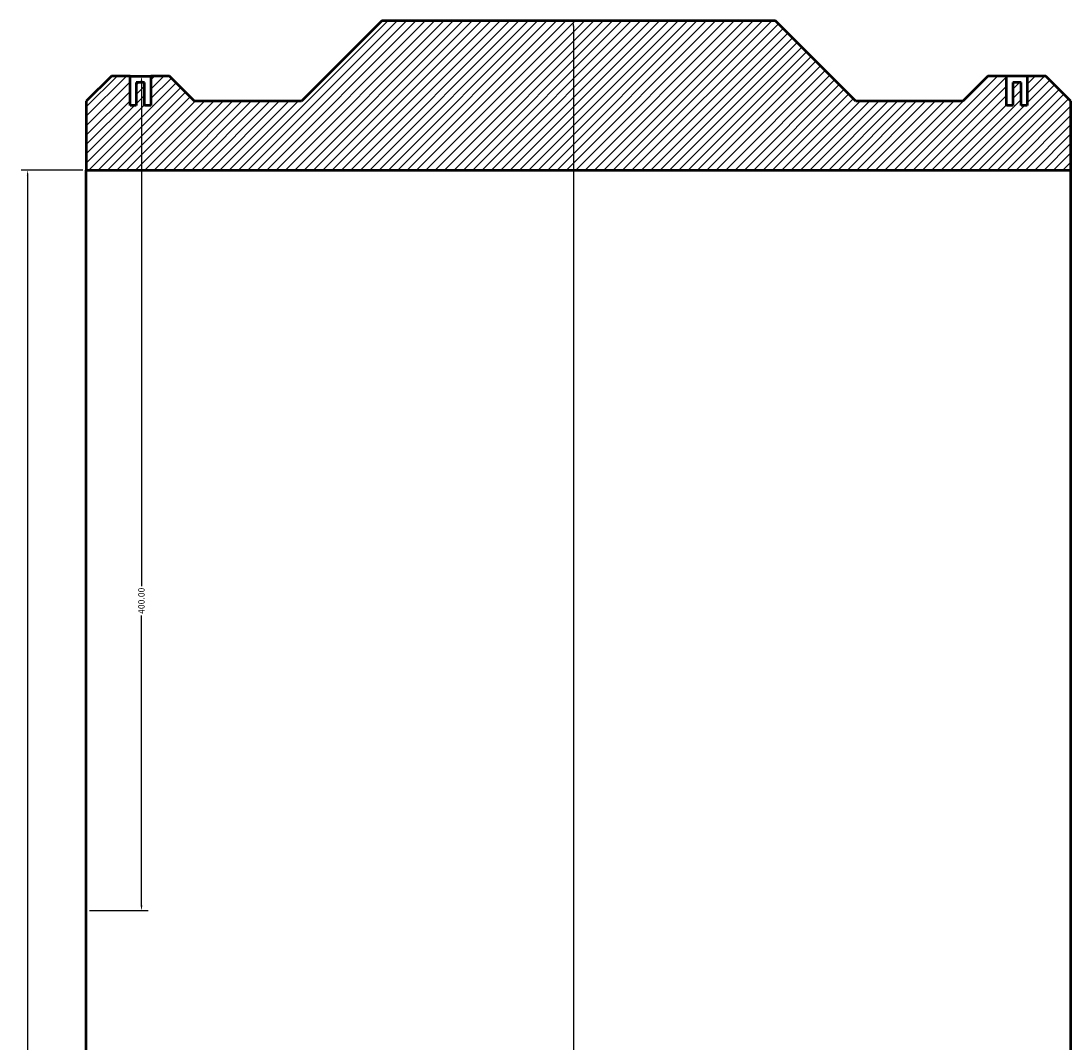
# Model space of a CAD drawing. Header units: millimetres. Extents: x -800 to 1897, y -2124 to 2546.
# Tile 2 of 5: x 287 to 790, y -1634 to -1145. Entities that reach past the tile are written whole.
import ezdxf

# ---------------------------------------------------------------- set-up
doc = ezdxf.new("R2010")
doc.units = ezdxf.units.MM
for name, color, linetype, lineweight in [('Dimension (ANSI)', 7, 'Continuous', 25), ('Hatch (ANSI)', 7, 'Continuous', 18), ('Visible (ANSI)', 7, 'Continuous', 50)]:
    doc.layers.add(name, color=color, linetype=linetype, lineweight=lineweight)
doc.styles.add('Note Text (ANSI)', font='tahoma.ttf')
doc.dimstyles.new('Default - mm (ANSI)', dxfattribs={"dimtxt": 3.048, "dimasz": 2.5, "dimexe": 3.175, "dimexo": 1.6002, "dimgap": 0.8, "dimtad": 0, "dimtoh": 1, "dimrnd": 1e-08, "dimzin": 4, "dimdsep": 46, "dimtxsty": 'Note Text (ANSI)', "dimcen": 0.09, "dimdle": 10, "dimclrd": 256, "dimclre": 256, "dimclrt": 230, "dimadec": 1, "dimazin": 1, "dimtfac": 1, "dimtofl": 0, "dimtmove": 0, "dimatfit": 3, "dimfxl": 1, "dimtolj": 1, "dimtzin": 4, "dimlwd": -1, "dimlwe": -1, "dimarcsym": 0})

# ---------------------------------------------------------------- blocks, each defined once
blk = doc.blocks.new('*D7')
at = {"layer": 'Defpoints', "color": 0, "transparency": 16777216}
for p in [(338.99, -1171.45), (318.03, -1571.45), (344.49, -1571.45)]:
    blk.add_point(p, dxfattribs=at)
at = {"layer": 'Dimension (ANSI)', "transparency": 16777216}
for p, q in [((340.59, -1171.45), (347.67, -1171.45)), ((344.49, -1173.95), (344.49, -1415.92)), ((344.49, -1568.95), (344.49, -1429.98)), ((319.63, -1571.45), (347.67, -1571.45))]:
    blk.add_line(p, q, dxfattribs=at)
for points in [[(344.07, -1173.95), (344.91, -1173.95), (344.49, -1171.45)], [(344.07, -1568.95), (344.91, -1568.95), (344.49, -1571.45)]]:
    blk.add_solid(points, dxfattribs=at)
at = {"layer": 'Dimension (ANSI)', "color": 230, "true_color": 0xff0080, "transparency": 16777216, "insert": (342.9, -1429.18), "char_height": 3.048, "attachment_point": 1, "rotation": 90, "style": 'Note Text (ANSI)'}
blk.add_mtext('\\A1;400.00', dxfattribs=at)
blk = doc.blocks.new('*D8')
at = {"layer": 'Defpoints', "color": 0, "transparency": 16777216}
for p in [(318.03, -1216.45), (289.9, -1926.45), (318.03, -1926.45)]:
    blk.add_point(p, dxfattribs=at)
at = {"layer": 'Dimension (ANSI)', "transparency": 16777216}
for p, q in [((316.43, -1216.45), (286.73, -1216.45)), ((289.9, -1218.95), (289.9, -1657.73)), ((289.9, -1923.95), (289.9, -1675.17)), ((316.43, -1926.45), (286.73, -1926.45))]:
    blk.add_line(p, q, dxfattribs=at)
for points in [[(289.48, -1218.95), (290.32, -1218.95), (289.9, -1216.45)], [(289.48, -1923.95), (290.32, -1923.95), (289.9, -1926.45)]]:
    blk.add_solid(points, dxfattribs=at)
at = {"layer": 'Dimension (ANSI)', "color": 230, "true_color": 0xff0080, "transparency": 16777216, "insert": (287.61, -1674.37), "char_height": 3.048, "attachment_point": 1, "rotation": 90, "style": 'Note Text (ANSI)'}
blk.add_mtext('\\A1;\\fAIGDT|b0|i0;\\H3.0480;\\ln\\fTahoma|b0|i0;\\H3.0480;710.00', dxfattribs=at)
blk = doc.blocks.new('*D9')
at = {"layer": 'Defpoints', "color": 0, "transparency": 16777216}
for p in [(551.52, -1144.95), (551.52, -1997.95), (551.52, -1997.95)]:
    blk.add_point(p, dxfattribs=at)
at = {"layer": 'Dimension (ANSI)', "transparency": 16777216}
for p, q in [((551.52, -1147.45), (551.52, -1672.95)), ((551.52, -1995.45), (551.52, -1686.95))]:
    blk.add_line(p, q, dxfattribs=at)
for points in [[(551.1, -1147.45), (551.93, -1147.45), (551.52, -1144.95)], [(551.1, -1995.45), (551.93, -1995.45), (551.52, -1997.95)]]:
    blk.add_solid(points, dxfattribs=at)
at = {"layer": 'Dimension (ANSI)', "color": 230, "true_color": 0xff0080, "transparency": 16777216, "insert": (549.92, -1686.15), "char_height": 3.048, "attachment_point": 1, "rotation": 90, "style": 'Note Text (ANSI)'}
blk.add_mtext('\\A1;853.00', dxfattribs=at)
blk = doc.blocks.new('*D10')
at = {"layer": 'Defpoints', "color": 0, "transparency": 16777216}
for p in [(318.03, -1571.45), (790.03, -1571.45), (790.03, -1866.67)]:
    blk.add_point(p, dxfattribs=at)
at = {"layer": 'Dimension (ANSI)', "transparency": 16777216}
for p, q in [((320.53, -1866.67), (561, -1866.67)), ((787.53, -1866.67), (575.06, -1866.67))]:
    blk.add_line(p, q, dxfattribs=at)
for points in [[(320.53, -1866.25), (320.53, -1867.08), (318.03, -1866.67)], [(787.53, -1866.25), (787.53, -1867.08), (790.03, -1866.67)]]:
    blk.add_solid(points, dxfattribs=at)
at = {"layer": 'Dimension (ANSI)', "color": 230, "true_color": 0xff0080, "transparency": 16777216, "insert": (561.8, -1865.08), "char_height": 3.048, "attachment_point": 1, "style": 'Note Text (ANSI)'}
blk.add_mtext('\\A1;472.00', dxfattribs=at)

msp = doc.modelspace()

# ---------------------------------------------------------------- hatches: boundary and pattern name
at = {"layer": 'Hatch (ANSI)'}
h = msp.add_hatch(dxfattribs=at)
h.set_pattern_fill('ANSI31', color=256, scale=25.4, style=0)
h.set_pattern_definition([(45, (0, 0), (-2.245064, 2.245064), [])])
h.paths.add_polyline_path([(318.031, -1183.45), (318.031, -1216.45), (790.031, -1216.45), (790.031, -1183.45), (778.031, -1171.45), (771.571, -1171.45), (769.071, -1171.45), (769.071, -1185.45), (766.071, -1185.45), (766.071, -1174.45), (762.071, -1174.45), (762.071, -1185.45), (759.071, -1185.45), (759.071, -1171.45), (756.571, -1171.45), (750.111, -1171.45), (738.111, -1183.45), (686.931, -1183.45), (648.431, -1144.95), (459.631, -1144.95), (421.131, -1183.45), (369.951, -1183.45), (357.951, -1171.45), (351.491, -1171.45), (348.991, -1171.45), (348.991, -1185.45), (345.991, -1185.45), (345.991, -1174.45), (341.991, -1174.45), (341.991, -1185.45), (338.991, -1185.45), (338.991, -1171.45), (336.491, -1171.45), (330.031, -1171.45)])
h.paths.add_polyline_path([(318.031, -1926.45), (318.031, -1959.45), (330.031, -1971.45), (357.951, -1971.45), (369.951, -1959.45), (421.131, -1959.45), (459.631, -1997.95), (648.431, -1997.95), (686.931, -1959.45), (738.111, -1959.45), (750.111, -1971.45), (778.031, -1971.45), (790.031, -1959.45), (790.031, -1926.45)])

# ---------------------------------------------------------------- linework, layer by layer
at = {"layer": 'Visible (ANSI)'}
for p, q in [((459.631, -1144.95), (421.131, -1183.45)), ((648.431, -1144.95), (459.631, -1144.95)), ((686.931, -1183.45), (648.431, -1144.95)), ((330.031, -1171.45), (318.031, -1183.45)), ((336.491, -1171.45), (330.031, -1171.45)), ((338.991, -1171.45), (336.491, -1171.45)), ((338.991, -1185.45), (338.991, -1171.45)), ((338.991, -1171.45), (348.991, -1171.45)), ((351.491, -1171.45), (348.991, -1171.45)), ((348.991, -1171.45), (348.991, -1185.45)), ((357.951, -1171.45), (351.491, -1171.45)), ((369.951, -1183.45), (357.951, -1171.45)), ((750.111, -1171.45), (738.111, -1183.45)), ((756.571, -1171.45), (750.111, -1171.45)), ((759.071, -1171.45), (756.571, -1171.45)), ((759.071, -1185.45), (759.071, -1171.45)), ((769.071, -1171.45), (759.071, -1171.45)), ((771.571, -1171.45), (769.071, -1171.45)), ((769.071, -1171.45), (769.071, -1185.45)), ((778.031, -1171.45), (771.571, -1171.45)), ((790.031, -1183.45), (778.031, -1171.45)), ((345.991, -1174.45), (341.991, -1174.45)), ((341.991, -1174.45), (341.991, -1185.45)), ((345.991, -1185.45), (345.991, -1174.45)), ((766.071, -1174.45), (762.071, -1174.45)), ((762.071, -1174.45), (762.071, -1185.45)), ((766.071, -1185.45), (766.071, -1174.45)), ((318.031, -1183.45), (318.031, -1216.45)), ((341.991, -1185.45), (338.991, -1185.45)), ((348.991, -1185.45), (345.991, -1185.45)), ((421.131, -1183.45), (369.951, -1183.45)), ((738.111, -1183.45), (686.931, -1183.45)), ((762.071, -1185.45), (759.071, -1185.45)), ((769.071, -1185.45), (766.071, -1185.45)), ((790.031, -1216.45), (790.031, -1183.45)), ((318.031, -1216.45), (790.031, -1216.45)), ((318.031, -1926.45), (318.031, -1216.45)), ((790.031, -1926.45), (790.031, -1216.45))]:
    msp.add_line(p, q, dxfattribs=at)

# ---------------------------------------------------------------- dimensions: what is measured, and where the dimension line sits
at = {"layer": 'Dimension (ANSI)'}
for base, p1, p2, angle, override, picture, middle in [((551.517, -1997.95), (551.517, -1144.95), (551.517, -1997.95), 90, {"dimtoh": 0, "dimdec": 2, "dimse1": 1, "dimse2": 1, "dimtp": 0, "dimtm": 0, "dimtdec": 2, "dimatfit": 1}, '*D9', (551.517, -1679.95)), ((344.491, -1571.45), (338.991, -1171.45), (318.031, -1571.45), 90, {"dimtoh": 0, "dimdec": 2, "dimtp": 0, "dimtm": 0, "dimtdec": 2, "dimatfit": 1}, '*D7', (344.491, -1422.95)), ((790.031, -1866.665), (318.031, -1571.45), (790.031, -1571.45), 180, {"dimtoh": 0, "dimdec": 2, "dimse1": 1, "dimse2": 1, "dimtp": 0, "dimtm": 0, "dimtdec": 2, "dimatfit": 1}, '*D10', (568.031, -1866.665))]:
    dim = msp.add_linear_dim(base=base, p1=p1, p2=p2, angle=angle, dimstyle='Default - mm (ANSI)', override=override, dxfattribs=at)
    dim.commit()
    dim.dimension.update_dxf_attribs({"geometry": picture, "text_midpoint": middle, "dimtype": 160})
dim = msp.add_linear_dim(base=(289.9, -1926.45), p1=(318.031, -1216.45), p2=(318.031, -1926.45), angle=90, text='\\fAIGDT|b0|i0;\\H3.0480;\\ln\\fTahoma|b0|i0;\\H3.0480;<>', dimstyle='Default - mm (ANSI)', override={"dimtoh": 0, "dimdec": 2, "dimtp": 0, "dimtm": 0, "dimtdec": 2, "dimatfit": 1}, dxfattribs=at)
dim.commit()
dim.dimension.update_dxf_attribs({"geometry": '*D8', "text_midpoint": (289.9, -1666.45), "dimtype": 160})

doc.saveas('drawing.dxf')
